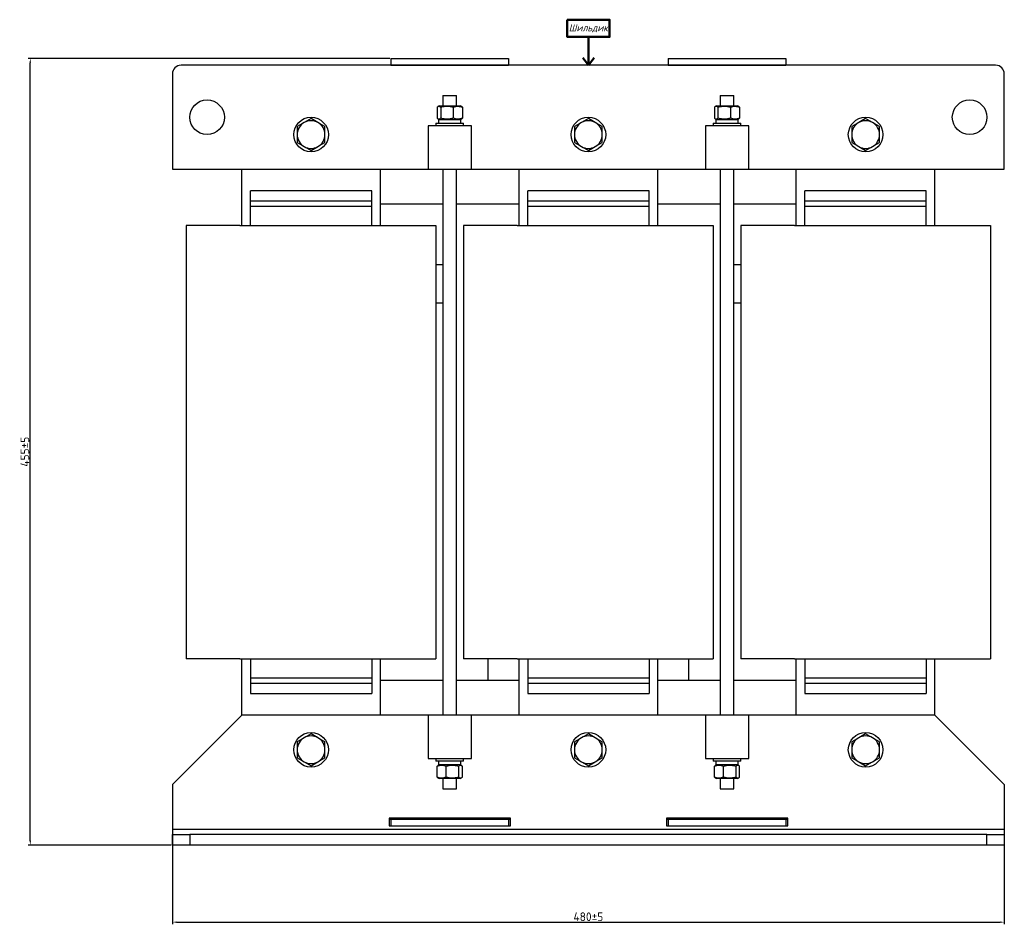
# Model space of a CAD drawing. Header units: millimetres. Extents: x -578 to 673, y -234 to 876.
# Tile 2 of 3: x -574 to -6, y 354 to 876. Entities that reach past the tile are written whole.
import ezdxf

# ---------------------------------------------------------------- set-up
doc = ezdxf.new("R2010")
doc.units = ezdxf.units.MM
doc.layers.get('0').update_dxf_attribs({"lineweight": 50})
doc.styles.add('GOST-2.304_Type-B', font='GOST Common.ttf')
doc.styles.add('GOST-2.304_Type-B_italic', font='GOST Common Italic.ttf')
doc.dimstyles.new('ISO-25', dxfattribs={"dimtxt": 5, "dimasz": 2.5, "dimexe": 1.25, "dimexo": 0.625, "dimtad": 1, "dimtoh": 1, "dimdec": 0, "dimtxsty": 'GOST-2.304_Type-B', "dimcen": 2.5, "dimadec": 0, "dimazin": 0, "dimtfac": 1, "dimtdec": 0, "dimtmove": 0, "dimatfit": 3, "dimfxl": 1, "dimarcsym": 0})

# ---------------------------------------------------------------- blocks, each defined once
blk = doc.blocks.new('Шильдик_2')
for p, q in [((0, 16.33), (0, 0)), ((0, 0), (-3.2, 4.27)), ((0, 0), (3.39, 4.27))]:
    blk.add_line(p, q)
blk.add_lwpolyline([(-12.21, 26.31), (12.21, 26.31), (12.21, 16.33), (-12.21, 16.33)], close=True)
at = {"insert": (0, 21.32), "char_height": 4, "width": 24.4105, "attachment_point": 5, "style": 'GOST-2.304_Type-B_italic'}
blk.add_mtext('Шильдик', dxfattribs=at)
blk = doc.blocks.new('*D61')
at = {"color": 0, "linetype": 'Continuous', "lineweight": -2, "transparency": 16777216}
for p, q in [((-360.37, 853.6), (-568.99, 853.6)), ((-567.74, 402.1), (-567.74, 851.1)), ((-486.37, 399.6), (-568.99, 399.6))]:
    blk.add_line(p, q, dxfattribs=at)
at = {"color": 0, "linetype": 'Continuous', "transparency": 16777216}
for points in [[(-568.16, 851.1), (-567.32, 851.1), (-567.74, 853.6)], [(-568.16, 402.1), (-567.32, 402.1), (-567.74, 399.6)]]:
    blk.add_solid(points, dxfattribs=at)
at = {"layer": 'Defpoints', "color": 0, "linetype": 'Continuous', "transparency": 16777216}
for p in [(-567.74, 853.6), (-359.74, 853.6), (-485.74, 399.6)]:
    blk.add_point(p, dxfattribs=at)
at = {"color": 0, "linetype": 'Continuous', "lineweight": 18, "transparency": 16777216, "insert": (-573.37, 626.6), "char_height": 5, "attachment_point": 2, "rotation": 90, "style": 'GOST-2.304_Type-B'}
blk.add_mtext('455±5', dxfattribs=at)
blk = doc.blocks.new('*D62')
at = {"color": 0, "linetype": 'Continuous', "lineweight": -2, "transparency": 16777216}
for p, q in [((-485.74, 427.98), (-485.74, 353.86)), ((-5.74, 427.98), (-5.74, 353.86)), ((-483.24, 355.11), (-8.24, 355.11))]:
    blk.add_line(p, q, dxfattribs=at)
at = {"color": 0, "linetype": 'Continuous', "transparency": 16777216}
for points in [[(-483.24, 355.53), (-483.24, 354.69), (-485.74, 355.11)], [(-8.24, 355.53), (-8.24, 354.69), (-5.74, 355.11)]]:
    blk.add_solid(points, dxfattribs=at)
at = {"layer": 'Defpoints', "color": 0, "linetype": 'Continuous', "transparency": 16777216}
for p in [(-485.74, 428.6), (-5.74, 428.6), (-5.74, 355.11)]:
    blk.add_point(p, dxfattribs=at)
at = {"color": 0, "linetype": 'Continuous', "lineweight": 18, "transparency": 16777216, "insert": (-245.74, 358.23), "char_height": 5, "attachment_point": 5, "style": 'GOST-2.304_Type-B'}
blk.add_mtext('480±5', dxfattribs=at)

msp = doc.modelspace()

# ---------------------------------------------------------------- linework, layer by layer
at = {"color": 7, "linetype": 'Continuous', "lineweight": 25}
for p, q in [((-359.74, 853.6), (-359.74, 849.6)), ((-359.74, 853.6), (-291.74, 853.6)), ((-291.74, 853.6), (-291.74, 849.6)), ((-199.74, 853.6), (-199.74, 849.6)), ((-199.74, 853.6), (-131.74, 853.6)), ((-131.74, 853.6), (-131.74, 849.6)), ((-10.74, 849.6), (-480.74, 849.6)), ((-359.74, 849.6), (-291.74, 849.6)), ((-199.74, 849.6), (-131.74, 849.6)), ((-485.74, 844.6), (-485.74, 789.6)), ((-5.74, 789.6), (-5.74, 844.6)), ((-329.74, 832.1), (-329.74, 826.2)), ((-329.74, 832.1), (-321.74, 832.1)), ((-321.74, 826.2), (-321.74, 832.1)), ((-169.74, 832.1), (-169.74, 826.2)), ((-169.74, 832.1), (-161.74, 832.1)), ((-161.74, 826.2), (-161.74, 832.1)), ((-333.03, 825.41), (-333.03, 819.1)), ((-331.87, 826.2), (-332.51, 825.83)), ((-331.87, 826.2), (-319.79, 826.2)), ((-330.94, 825.41), (-330.94, 819.1)), ((-323.65, 825.41), (-323.65, 819.1)), ((-319.79, 826.2), (-319.62, 826.2)), ((-318.97, 825.83), (-319.62, 826.2)), ((-318.45, 825.41), (-318.97, 825.82)), ((-318.45, 825.41), (-318.45, 819.1)), ((-173.03, 825.41), (-173.03, 819.1)), ((-171.87, 826.2), (-172.51, 825.83)), ((-171.87, 826.2), (-159.79, 826.2)), ((-170.94, 825.41), (-170.94, 819.1)), ((-163.65, 825.41), (-163.65, 819.1)), ((-159.79, 826.2), (-159.62, 826.2)), ((-158.97, 825.83), (-159.62, 826.2)), ((-158.45, 825.41), (-158.97, 825.82)), ((-158.45, 825.41), (-158.45, 819.1)), ((-405.74, 818.84), (-409.74, 816.53)), ((-401.74, 816.53), (-405.74, 818.84)), ((-332.56, 818.7), (-331.87, 818.3)), ((-332.18, 818.3), (-332.18, 816.2)), ((-332.18, 818.3), (-319.3, 818.3)), ((-319.62, 818.3), (-318.92, 818.7)), ((-319.3, 816.2), (-319.3, 818.3)), ((-318.97, 818.79), (-318.45, 819.1)), ((-245.74, 818.84), (-249.74, 816.53)), ((-241.74, 816.53), (-245.74, 818.84)), ((-172.56, 818.7), (-171.87, 818.3)), ((-172.18, 818.3), (-172.18, 816.2)), ((-172.18, 818.3), (-159.3, 818.3)), ((-159.62, 818.3), (-158.92, 818.7)), ((-159.3, 816.2), (-159.3, 818.3)), ((-158.97, 818.79), (-158.45, 819.1)), ((-85.74, 818.84), (-89.74, 816.53)), ((-81.74, 816.53), (-85.74, 818.84)), ((-409.74, 816.53), (-413.74, 814.22)), ((-397.74, 814.22), (-401.74, 816.53)), ((-338.24, 814.6), (-338.24, 789.6)), ((-313.24, 814.6), (-338.24, 814.6)), ((-333.74, 816.2), (-333.74, 814.6)), ((-333.74, 816.2), (-317.74, 816.2)), ((-317.74, 814.6), (-317.74, 816.2)), ((-313.24, 789.6), (-313.24, 814.6)), ((-249.74, 816.53), (-253.74, 814.22)), ((-237.74, 814.22), (-241.74, 816.53)), ((-153.24, 814.6), (-178.24, 814.6)), ((-178.24, 814.6), (-178.24, 789.6)), ((-173.74, 816.2), (-173.74, 814.6)), ((-173.74, 816.2), (-157.74, 816.2)), ((-157.74, 814.6), (-157.74, 816.2)), ((-153.24, 789.6), (-153.24, 814.6)), ((-89.74, 816.53), (-93.74, 814.22)), ((-77.74, 814.22), (-81.74, 816.53)), ((-413.74, 804.98), (-409.74, 802.67)), ((-409.74, 802.67), (-405.74, 800.36)), ((-405.74, 800.36), (-401.74, 802.67)), ((-401.74, 802.67), (-397.74, 804.98)), ((-253.74, 804.98), (-249.74, 802.67)), ((-249.74, 802.67), (-245.74, 800.36)), ((-245.74, 800.36), (-241.74, 802.67)), ((-241.74, 802.67), (-237.74, 804.98)), ((-93.74, 804.98), (-89.74, 802.67)), ((-89.74, 802.67), (-85.74, 800.36)), ((-85.74, 800.36), (-81.74, 802.67)), ((-81.74, 802.67), (-77.74, 804.98)), ((-485.74, 789.6), (-338.24, 789.6)), ((-445.74, 757.1), (-445.74, 789.6)), ((-365.74, 757.1), (-365.74, 789.6)), ((-338.24, 789.6), (-313.24, 789.6)), ((-329.74, 789.6), (-329.74, 474.6)), ((-321.74, 474.6), (-321.74, 789.6)), ((-313.24, 789.6), (-178.24, 789.6)), ((-285.74, 757.1), (-285.74, 789.6)), ((-205.74, 757.1), (-205.74, 789.6)), ((-178.24, 789.6), (-153.24, 789.6)), ((-169.74, 789.6), (-169.74, 474.6)), ((-161.74, 474.6), (-161.74, 789.6)), ((-153.24, 789.6), (-5.74, 789.6)), ((-125.74, 757.1), (-125.74, 789.6)), ((-45.74, 757.1), (-45.74, 789.6)), ((-370.74, 777.1), (-440.74, 777.1)), ((-440.74, 771.1), (-440.74, 777.1)), ((-370.74, 771.1), (-370.74, 777.1)), ((-210.74, 777.1), (-280.74, 777.1)), ((-280.74, 771.1), (-280.74, 777.1)), ((-210.74, 771.1), (-210.74, 777.1)), ((-50.74, 777.1), (-120.74, 777.1)), ((-120.74, 771.1), (-120.74, 777.1)), ((-50.74, 771.1), (-50.74, 777.1)), ((-370.74, 771.1), (-440.74, 771.1)), ((-440.74, 768.1), (-440.74, 771.1)), ((-370.74, 768.1), (-440.74, 768.1)), ((-440.74, 757.1), (-440.74, 768.1)), ((-370.74, 768.1), (-370.74, 771.1)), ((-370.74, 757.1), (-370.74, 768.1)), ((-365.74, 769.6), (-329.74, 769.6)), ((-321.74, 769.6), (-285.74, 769.6)), ((-210.74, 771.1), (-280.74, 771.1)), ((-280.74, 768.1), (-280.74, 771.1)), ((-210.74, 768.1), (-280.74, 768.1)), ((-280.74, 757.1), (-280.74, 768.1)), ((-210.74, 768.1), (-210.74, 771.1)), ((-210.74, 757.1), (-210.74, 768.1)), ((-205.74, 769.6), (-169.74, 769.6)), ((-161.74, 769.6), (-125.74, 769.6)), ((-50.74, 771.1), (-120.74, 771.1)), ((-120.74, 768.1), (-120.74, 771.1)), ((-50.74, 768.1), (-120.74, 768.1)), ((-120.74, 757.1), (-120.74, 768.1)), ((-50.74, 768.1), (-50.74, 771.1)), ((-50.74, 757.1), (-50.74, 768.1)), ((-477.74, 757.1), (-477.74, 507.1)), ((-446.74, 757.1), (-477.74, 757.1)), ((-446.74, 757.1), (-364.74, 757.1)), ((-364.74, 757.1), (-333.74, 757.1)), ((-333.74, 757.1), (-333.74, 507.1)), ((-317.74, 757.1), (-317.74, 507.1)), ((-286.74, 757.1), (-317.74, 757.1)), ((-286.74, 757.1), (-204.74, 757.1)), ((-204.74, 757.1), (-173.74, 757.1)), ((-173.74, 757.1), (-173.74, 507.1)), ((-157.74, 757.1), (-157.74, 507.1)), ((-126.74, 757.1), (-157.74, 757.1)), ((-126.74, 757.1), (-44.74, 757.1)), ((-44.74, 757.1), (-13.74, 757.1)), ((-13.74, 757.1), (-13.74, 507.1)), ((-333.74, 734.6), (-329.74, 734.6)), ((-161.74, 734.6), (-157.74, 734.6)), ((-333.74, 712.6), (-329.74, 712.6)), ((-161.74, 712.6), (-157.74, 712.6)), ((-446.74, 507.1), (-477.74, 507.1)), ((-446.74, 507.1), (-440.74, 507.1)), ((-445.74, 474.6), (-445.74, 507.1)), ((-440.74, 507.1), (-440.74, 496.1)), ((-440.74, 507.1), (-370.74, 507.1)), ((-370.74, 507.1), (-364.74, 507.1)), ((-370.74, 507.1), (-370.74, 496.1)), ((-365.74, 474.6), (-365.74, 507.1)), ((-364.74, 507.1), (-333.74, 507.1)), ((-286.74, 507.1), (-317.74, 507.1)), ((-303.74, 507.1), (-303.74, 494.6)), ((-286.74, 507.1), (-280.74, 507.1)), ((-285.74, 474.6), (-285.74, 507.1)), ((-280.74, 507.1), (-280.74, 496.1)), ((-280.74, 507.1), (-210.74, 507.1)), ((-210.74, 507.1), (-204.74, 507.1)), ((-210.74, 507.1), (-210.74, 496.1)), ((-205.74, 474.6), (-205.74, 507.1)), ((-204.74, 507.1), (-173.74, 507.1)), ((-187.74, 494.6), (-187.74, 507.1)), ((-126.74, 507.1), (-157.74, 507.1)), ((-126.74, 507.1), (-120.74, 507.1)), ((-125.74, 474.6), (-125.74, 507.1)), ((-120.74, 507.1), (-50.74, 507.1)), ((-120.74, 507.1), (-120.74, 496.1)), ((-50.74, 507.1), (-44.74, 507.1)), ((-50.74, 507.1), (-50.74, 496.1)), ((-45.74, 474.6), (-45.74, 507.1)), ((-44.74, 507.1), (-13.74, 507.1)), ((-440.74, 496.1), (-440.74, 493.1)), ((-440.74, 496.1), (-370.74, 496.1)), ((-370.74, 496.1), (-370.74, 493.1)), ((-329.74, 494.6), (-365.74, 494.6)), ((-285.74, 494.6), (-321.74, 494.6)), ((-280.74, 496.1), (-280.74, 493.1)), ((-280.74, 496.1), (-210.74, 496.1)), ((-210.74, 496.1), (-210.74, 493.1)), ((-169.74, 494.6), (-205.74, 494.6)), ((-125.74, 494.6), (-161.74, 494.6)), ((-120.74, 496.1), (-50.74, 496.1)), ((-120.74, 496.1), (-120.74, 493.1)), ((-50.74, 496.1), (-50.74, 493.1)), ((-440.74, 493.1), (-440.74, 487.1)), ((-440.74, 493.1), (-370.74, 493.1)), ((-370.74, 493.1), (-370.74, 487.1)), ((-280.74, 493.1), (-210.74, 493.1)), ((-280.74, 493.1), (-280.74, 487.1)), ((-210.74, 493.1), (-210.74, 487.1)), ((-120.74, 493.1), (-120.74, 487.1)), ((-120.74, 493.1), (-50.74, 493.1)), ((-50.74, 493.1), (-50.74, 487.1)), ((-440.74, 487.1), (-370.74, 487.1)), ((-280.74, 487.1), (-210.74, 487.1)), ((-120.74, 487.1), (-50.74, 487.1)), ((-445.74, 474.6), (-485.74, 434.6)), ((-338.24, 474.6), (-445.74, 474.6)), ((-313.24, 474.6), (-338.24, 474.6)), ((-338.24, 474.6), (-338.24, 449.6)), ((-178.24, 474.6), (-313.24, 474.6)), ((-313.24, 449.6), (-313.24, 474.6)), ((-178.24, 474.6), (-178.24, 449.6)), ((-153.24, 474.6), (-178.24, 474.6)), ((-45.74, 474.6), (-153.24, 474.6)), ((-153.24, 449.6), (-153.24, 474.6)), ((-5.74, 434.6), (-45.74, 474.6)), ((-409.74, 461.53), (-413.74, 459.22)), ((-405.74, 463.84), (-409.74, 461.53)), ((-401.74, 461.53), (-405.74, 463.84)), ((-397.74, 459.22), (-401.74, 461.53)), ((-249.74, 461.53), (-253.74, 459.22)), ((-245.74, 463.84), (-249.74, 461.53)), ((-241.74, 461.53), (-245.74, 463.84)), ((-237.74, 459.22), (-241.74, 461.53)), ((-89.74, 461.53), (-93.74, 459.22)), ((-85.74, 463.84), (-89.74, 461.53)), ((-81.74, 461.53), (-85.74, 463.84)), ((-77.74, 459.22), (-81.74, 461.53)), ((-413.74, 449.98), (-409.74, 447.67)), ((-401.74, 447.67), (-397.74, 449.98)), ((-338.24, 449.6), (-313.24, 449.6)), ((-333.74, 449.6), (-333.74, 448)), ((-317.74, 448), (-317.74, 449.6)), ((-253.74, 449.98), (-249.74, 447.67)), ((-241.74, 447.67), (-237.74, 449.98)), ((-178.24, 449.6), (-153.24, 449.6)), ((-173.74, 449.6), (-173.74, 448)), ((-157.74, 448), (-157.74, 449.6)), ((-93.74, 449.98), (-89.74, 447.67)), ((-81.74, 447.67), (-77.74, 449.98)), ((-409.74, 447.67), (-405.74, 445.36)), ((-405.74, 445.36), (-401.74, 447.67)), ((-317.74, 448), (-333.74, 448)), ((-332.51, 445.41), (-333.03, 445.11)), ((-333.03, 438.8), (-333.03, 445.11)), ((-331.87, 445.9), (-332.56, 445.5)), ((-332.18, 448), (-332.18, 445.9)), ((-319.3, 445.9), (-332.18, 445.9)), ((-327.83, 438.8), (-327.83, 445.11)), ((-320.54, 438.8), (-320.54, 445.11)), ((-318.92, 445.5), (-319.62, 445.9)), ((-319.3, 445.9), (-319.3, 448)), ((-318.45, 438.8), (-318.45, 445.11)), ((-249.74, 447.67), (-245.74, 445.36)), ((-245.74, 445.36), (-241.74, 447.67)), ((-157.74, 448), (-173.74, 448)), ((-172.51, 445.41), (-173.03, 445.11)), ((-173.03, 438.8), (-173.03, 445.11)), ((-171.87, 445.9), (-172.56, 445.5)), ((-172.18, 448), (-172.18, 445.9)), ((-159.3, 445.9), (-172.18, 445.9)), ((-167.83, 438.8), (-167.83, 445.11)), ((-160.54, 438.8), (-160.54, 445.11)), ((-158.92, 445.5), (-159.62, 445.9)), ((-159.3, 445.9), (-159.3, 448)), ((-158.45, 438.8), (-158.45, 445.11)), ((-89.74, 447.67), (-85.74, 445.36)), ((-85.74, 445.36), (-81.74, 447.67)), ((-333.03, 438.8), (-332.51, 438.38)), ((-332.51, 438.38), (-331.87, 438)), ((-331.69, 438), (-331.87, 438)), ((-319.62, 438), (-331.69, 438)), ((-329.74, 438), (-329.74, 432.1)), ((-321.74, 432.1), (-321.74, 438)), ((-319.62, 438), (-318.97, 438.38)), ((-173.03, 438.8), (-172.51, 438.38)), ((-172.51, 438.38), (-171.87, 438)), ((-171.69, 438), (-171.87, 438)), ((-159.62, 438), (-171.69, 438)), ((-169.74, 438), (-169.74, 432.1)), ((-161.74, 432.1), (-161.74, 438)), ((-159.62, 438), (-158.97, 438.38)), ((-485.74, 434.6), (-485.74, 408.6)), ((-329.74, 432.1), (-321.74, 432.1)), ((-169.74, 432.1), (-161.74, 432.1)), ((-5.74, 434.6), (-5.74, 408.6)), ((-290.74, 415.1), (-360.74, 415.1)), ((-360.74, 415.1), (-360.74, 410.6)), ((-290.74, 410.6), (-290.74, 415.1)), ((-130.74, 415.1), (-200.74, 415.1)), ((-200.74, 415.1), (-200.74, 410.6)), ((-130.74, 410.6), (-130.74, 415.1)), ((-360.74, 414.6), (-359.74, 414.6)), ((-360.74, 410.6), (-290.74, 410.6)), ((-359.74, 414.6), (-359.74, 410.6)), ((-359.74, 414.6), (-291.74, 414.6)), ((-359.74, 410.6), (-291.74, 410.6)), ((-291.74, 414.6), (-291.74, 410.6)), ((-291.74, 414.6), (-290.74, 414.6)), ((-200.74, 414.6), (-199.74, 414.6)), ((-200.74, 410.6), (-130.74, 410.6)), ((-199.74, 414.6), (-131.74, 414.6)), ((-199.74, 414.6), (-199.74, 410.6)), ((-199.74, 410.6), (-131.74, 410.6)), ((-131.74, 414.6), (-131.74, 410.6)), ((-131.74, 414.6), (-130.74, 414.6)), ((-5.74, 408.6), (-485.74, 408.6)), ((-485.74, 408.6), (-485.74, 405.6)), ((-485.74, 399.6), (-485.74, 405.6)), ((-485.74, 405.6), (-475.74, 405.6)), ((-475.74, 405.6), (-475.74, 399.6)), ((-15.74, 405.6), (-475.74, 405.6)), ((-15.74, 399.6), (-15.74, 405.6)), ((-15.74, 405.6), (-5.74, 405.6)), ((-5.74, 408.6), (-5.74, 405.6)), ((-5.74, 405.6), (-5.74, 399.6)), ((-475.74, 399.6), (-485.74, 399.6)), ((-15.74, 399.6), (-475.74, 399.6)), ((-5.74, 399.6), (-15.74, 399.6))]:
    msp.add_line(p, q, dxfattribs=at)
for q in [(-248.94, 853.87), (-242.35, 853.87)]:
    msp.add_line((-245.74, 849.6), q)
for centre in [(-465.74, 819.6), (-25.74, 819.6), (-405.74, 809.6), (-245.74, 809.6), (-85.74, 809.6), (-405.74, 454.6), (-245.74, 454.6), (-85.74, 454.6)]:
    msp.add_circle(centre, 10, dxfattribs=at)
for centre, radius, start, end in [((-480.74, 844.6), 5, 90, 180), ((-10.74, 844.6), 5, 0, 90), ((-405.74, 809.6), 8, 120, 180), ((-405.74, 809.6), 8, 60, 120), ((-405.74, 809.6), 8, 0, 60), ((-245.74, 809.6), 8, 120, 180), ((-245.74, 809.6), 8, 60, 120), ((-245.74, 809.6), 8, 0, 60), ((-85.74, 809.6), 8, 120, 180), ((-85.74, 809.6), 8, 60, 120), ((-85.74, 809.6), 8, 0, 60), ((-405.74, 809.6), 8, 180, 240), ((-405.74, 809.6), 8, 300, 0), ((-245.74, 809.6), 8, 180, 240), ((-245.74, 809.6), 8, 300, 0), ((-85.74, 809.6), 8, 180, 240), ((-85.74, 809.6), 8, 300, 0), ((-405.74, 809.6), 8, 240, 300), ((-245.74, 809.6), 8, 240, 300), ((-85.74, 809.6), 8, 240, 300), ((-405.74, 454.6), 8, 120, 180), ((-405.74, 454.6), 8, 60, 120), ((-405.74, 454.6), 8, 0, 60), ((-245.74, 454.6), 8, 120, 180), ((-245.74, 454.6), 8, 60, 120), ((-245.74, 454.6), 8, 0, 60), ((-85.74, 454.6), 8, 120, 180), ((-85.74, 454.6), 8, 60, 120), ((-85.74, 454.6), 8, 0, 60), ((-405.74, 454.6), 8, 180, 240), ((-405.74, 454.6), 8, 300, 0), ((-245.74, 454.6), 8, 180, 240), ((-245.74, 454.6), 8, 300, 0), ((-85.74, 454.6), 8, 180, 240), ((-85.74, 454.6), 8, 300, 0), ((-405.74, 454.6), 8, 240, 300), ((-245.74, 454.6), 8, 240, 300), ((-85.74, 454.6), 8, 240, 300)]:
    msp.add_arc(centre, radius, start, end, dxfattribs=at)
for points, knots in [([(-333.03, 825.41), (-332.85, 825.57), (-332.48, 825.91), (-331.77, 826.09), (-331.26, 825.67), (-330.94, 825.41)], [0, 0, 0, 0, 0.264862, 0.535468, 1, 1, 1, 1]), ([(-330.94, 825.41), (-330.07, 825.63), (-327.99, 826.15), (-325.47, 825.92), (-323.96, 825.49), (-323.65, 825.41)], [0, 0, 0, 0, 0.363714, 0.867898, 1, 1, 1, 1]), ([(-323.65, 825.41), (-323.2, 825.57), (-322.29, 825.91), (-320.52, 826.09), (-319.25, 825.67), (-318.45, 825.41)], [0, 0, 0, 0, 0.264862, 0.535468, 1, 1, 1, 1]), ([(-173.03, 825.41), (-172.85, 825.57), (-172.48, 825.91), (-171.77, 826.09), (-171.26, 825.67), (-170.94, 825.41)], [0, 0, 0, 0, 0.264862, 0.535468, 1, 1, 1, 1]), ([(-170.94, 825.41), (-170.07, 825.63), (-167.99, 826.15), (-165.47, 825.92), (-163.96, 825.49), (-163.65, 825.41)], [0, 0, 0, 0, 0.363714, 0.867898, 1, 1, 1, 1]), ([(-163.65, 825.41), (-163.2, 825.57), (-162.29, 825.91), (-160.52, 826.09), (-159.25, 825.67), (-158.45, 825.41)], [0, 0, 0, 0, 0.264862, 0.535468, 1, 1, 1, 1]), ([(-330.94, 819.1), (-331.12, 818.93), (-331.49, 818.6), (-332.2, 818.41), (-332.71, 818.83), (-333.03, 819.1)], [0, 0, 0, 0, 0.2648623, 0.535468, 1, 1, 1, 1]), ([(-323.65, 819.1), (-323.96, 819.01), (-325.47, 818.59), (-327.99, 818.35), (-330.07, 818.88), (-330.94, 819.1)], [0, 0, 0, 0, 0.132102, 0.636286, 1, 1, 1, 1]), ([(-318.45, 819.1), (-318.9, 818.93), (-319.82, 818.6), (-321.58, 818.41), (-322.85, 818.83), (-323.65, 819.1)], [0, 0, 0, 0, 0.264862, 0.535468, 1, 1, 1, 1]), ([(-170.94, 819.1), (-171.12, 818.93), (-171.49, 818.6), (-172.2, 818.41), (-172.71, 818.83), (-173.03, 819.1)], [0, 0, 0, 0, 0.2648623, 0.535468, 1, 1, 1, 1]), ([(-163.65, 819.1), (-163.96, 819.01), (-165.47, 818.59), (-167.99, 818.35), (-170.07, 818.88), (-170.94, 819.1)], [0, 0, 0, 0, 0.132102, 0.636286, 1, 1, 1, 1]), ([(-158.45, 819.1), (-158.9, 818.93), (-159.82, 818.6), (-161.58, 818.41), (-162.85, 818.83), (-163.65, 819.1)], [0, 0, 0, 0, 0.264862, 0.535468, 1, 1, 1, 1]), ([(-413.74, 814.22), (-413.74, 814.18), (-413.74, 812.66), (-413.74, 811.11), (-413.74, 809.6)], [0, 0, 0, 0, 0.026995, 1, 1, 1, 1]), ([(-397.74, 809.6), (-397.74, 811.11), (-397.74, 812.66), (-397.74, 814.18), (-397.74, 814.22)], [0, 0, 0, 0, 0.973005, 1, 1, 1, 1]), ([(-253.74, 814.22), (-253.74, 814.18), (-253.74, 812.66), (-253.74, 811.11), (-253.74, 809.6)], [0, 0, 0, 0, 0.026995, 1, 1, 1, 1]), ([(-237.74, 809.6), (-237.74, 811.11), (-237.74, 812.66), (-237.74, 814.18), (-237.74, 814.22)], [0, 0, 0, 0, 0.973005, 1, 1, 1, 1]), ([(-93.74, 814.22), (-93.74, 814.18), (-93.74, 812.66), (-93.74, 811.11), (-93.74, 809.6)], [0, 0, 0, 0, 0.026995, 1, 1, 1, 1]), ([(-77.74, 809.6), (-77.74, 811.11), (-77.74, 812.66), (-77.74, 814.18), (-77.74, 814.22)], [0, 0, 0, 0, 0.973005, 1, 1, 1, 1]), ([(-413.74, 809.6), (-413.74, 808.44), (-413.74, 806.9), (-413.74, 805.37), (-413.74, 804.98)], [0, 0, 0, 0, 0.746933, 1, 1, 1, 1]), ([(-397.74, 804.98), (-397.74, 805.37), (-397.74, 806.9), (-397.74, 808.44), (-397.74, 809.6)], [0, 0, 0, 0, 0.253067, 1, 1, 1, 1]), ([(-253.74, 809.6), (-253.74, 808.44), (-253.74, 806.9), (-253.74, 805.37), (-253.74, 804.98)], [0, 0, 0, 0, 0.746933, 1, 1, 1, 1]), ([(-237.74, 804.98), (-237.74, 805.37), (-237.74, 806.9), (-237.74, 808.44), (-237.74, 809.6)], [0, 0, 0, 0, 0.253067, 1, 1, 1, 1]), ([(-93.74, 809.6), (-93.74, 808.44), (-93.74, 806.9), (-93.74, 805.37), (-93.74, 804.98)], [0, 0, 0, 0, 0.746933, 1, 1, 1, 1]), ([(-77.74, 804.98), (-77.74, 805.37), (-77.74, 806.9), (-77.74, 808.44), (-77.74, 809.6)], [0, 0, 0, 0, 0.253067, 1, 1, 1, 1]), ([(-413.74, 459.22), (-413.74, 459.18), (-413.74, 457.66), (-413.74, 456.11), (-413.74, 454.6)], [0, 0, 0, 0, 0.026995, 1, 1, 1, 1]), ([(-413.74, 454.6), (-413.74, 453.44), (-413.74, 451.9), (-413.74, 450.37), (-413.74, 449.98)], [0, 0, 0, 0, 0.746933, 1, 1, 1, 1]), ([(-397.74, 454.6), (-397.74, 456.11), (-397.74, 457.66), (-397.74, 459.18), (-397.74, 459.22)], [0, 0, 0, 0, 0.973005, 1, 1, 1, 1]), ([(-397.74, 449.98), (-397.74, 450.37), (-397.74, 451.9), (-397.74, 453.44), (-397.74, 454.6)], [0, 0, 0, 0, 0.253067, 1, 1, 1, 1]), ([(-253.74, 459.22), (-253.74, 459.18), (-253.74, 457.66), (-253.74, 456.11), (-253.74, 454.6)], [0, 0, 0, 0, 0.026995, 1, 1, 1, 1]), ([(-253.74, 454.6), (-253.74, 453.44), (-253.74, 451.9), (-253.74, 450.37), (-253.74, 449.98)], [0, 0, 0, 0, 0.746933, 1, 1, 1, 1]), ([(-237.74, 454.6), (-237.74, 456.11), (-237.74, 457.66), (-237.74, 459.18), (-237.74, 459.22)], [0, 0, 0, 0, 0.973005, 1, 1, 1, 1]), ([(-237.74, 449.98), (-237.74, 450.37), (-237.74, 451.9), (-237.74, 453.44), (-237.74, 454.6)], [0, 0, 0, 0, 0.253067, 1, 1, 1, 1]), ([(-93.74, 459.22), (-93.74, 459.18), (-93.74, 457.66), (-93.74, 456.11), (-93.74, 454.6)], [0, 0, 0, 0, 0.026995, 1, 1, 1, 1]), ([(-93.74, 454.6), (-93.74, 453.44), (-93.74, 451.9), (-93.74, 450.37), (-93.74, 449.98)], [0, 0, 0, 0, 0.746933, 1, 1, 1, 1]), ([(-77.74, 454.6), (-77.74, 456.11), (-77.74, 457.66), (-77.74, 459.18), (-77.74, 459.22)], [0, 0, 0, 0, 0.973005, 1, 1, 1, 1]), ([(-77.74, 449.98), (-77.74, 450.37), (-77.74, 451.9), (-77.74, 453.44), (-77.74, 454.6)], [0, 0, 0, 0, 0.253067, 1, 1, 1, 1]), ([(-333.03, 445.11), (-332.58, 445.27), (-331.67, 445.61), (-329.9, 445.79), (-328.63, 445.37), (-327.83, 445.11)], [0, 0, 0, 0, 0.264862, 0.535468, 1, 1, 1, 1]), ([(-327.83, 445.11), (-327.52, 445.19), (-326.01, 445.62), (-323.5, 445.85), (-321.42, 445.33), (-320.54, 445.11)], [0, 0, 0, 0, 0.132102, 0.636286, 1, 1, 1, 1]), ([(-320.54, 445.11), (-320.36, 445.27), (-320, 445.61), (-319.28, 445.79), (-318.78, 445.37), (-318.45, 445.11)], [0, 0, 0, 0, 0.2648623, 0.535468, 1, 1, 1, 1]), ([(-173.03, 445.11), (-172.58, 445.27), (-171.67, 445.61), (-169.9, 445.79), (-168.63, 445.37), (-167.83, 445.11)], [0, 0, 0, 0, 0.264862, 0.535468, 1, 1, 1, 1]), ([(-167.83, 445.11), (-167.52, 445.19), (-166.01, 445.62), (-163.5, 445.85), (-161.42, 445.33), (-160.54, 445.11)], [0, 0, 0, 0, 0.132102, 0.636286, 1, 1, 1, 1]), ([(-160.54, 445.11), (-160.36, 445.27), (-160, 445.61), (-159.28, 445.79), (-158.78, 445.37), (-158.45, 445.11)], [0, 0, 0, 0, 0.2648623, 0.535468, 1, 1, 1, 1]), ([(-327.83, 438.8), (-328.28, 438.63), (-329.19, 438.3), (-330.96, 438.11), (-332.23, 438.53), (-333.03, 438.8)], [0, 0, 0, 0, 0.264862, 0.535468, 1, 1, 1, 1]), ([(-320.54, 438.8), (-321.42, 438.58), (-323.5, 438.05), (-326.01, 438.29), (-327.52, 438.71), (-327.83, 438.8)], [0, 0, 0, 0, 0.363714, 0.867898, 1, 1, 1, 1]), ([(-318.45, 438.8), (-318.63, 438.63), (-319, 438.3), (-319.71, 438.11), (-320.22, 438.53), (-320.54, 438.8)], [0, 0, 0, 0, 0.264862, 0.535468, 1, 1, 1, 1]), ([(-167.83, 438.8), (-168.28, 438.63), (-169.19, 438.3), (-170.96, 438.11), (-172.23, 438.53), (-173.03, 438.8)], [0, 0, 0, 0, 0.264862, 0.535468, 1, 1, 1, 1]), ([(-160.54, 438.8), (-161.42, 438.58), (-163.5, 438.05), (-166.01, 438.29), (-167.52, 438.71), (-167.83, 438.8)], [0, 0, 0, 0, 0.363714, 0.867898, 1, 1, 1, 1]), ([(-158.45, 438.8), (-158.63, 438.63), (-159, 438.3), (-159.71, 438.11), (-160.22, 438.53), (-160.54, 438.8)], [0, 0, 0, 0, 0.264862, 0.535468, 1, 1, 1, 1])]:
    msp.add_open_spline(points, degree=3, knots=knots, dxfattribs=at)

# ---------------------------------------------------------------- block references
msp.add_blockref('Шильдик_2', (-245.74, 849.6))

# ---------------------------------------------------------------- dimensions: what is measured, and where the dimension line sits
at = {"color": 7, "linetype": 'Continuous', "lineweight": 18}
dim = msp.add_linear_dim(base=(-567.74, 853.6), p1=(-485.74, 399.6), p2=(-359.74, 853.6), angle=90, text='455±5', dimstyle='ISO-25', dxfattribs=at)
dim.commit()
dim.dimension.update_dxf_attribs({"geometry": '*D61', "text_midpoint": (-567.74, 626.6), "dimtype": 160})
dim = msp.add_linear_dim(base=(-5.74, 355.11), p1=(-485.74, 428.6), p2=(-5.74, 428.6), text='480±5', dimstyle='ISO-25', dxfattribs=at)
dim.commit()
dim.dimension.update_dxf_attribs({"geometry": '*D62', "text_midpoint": (-245.74, 358.23)})

doc.saveas('drawing.dxf')
